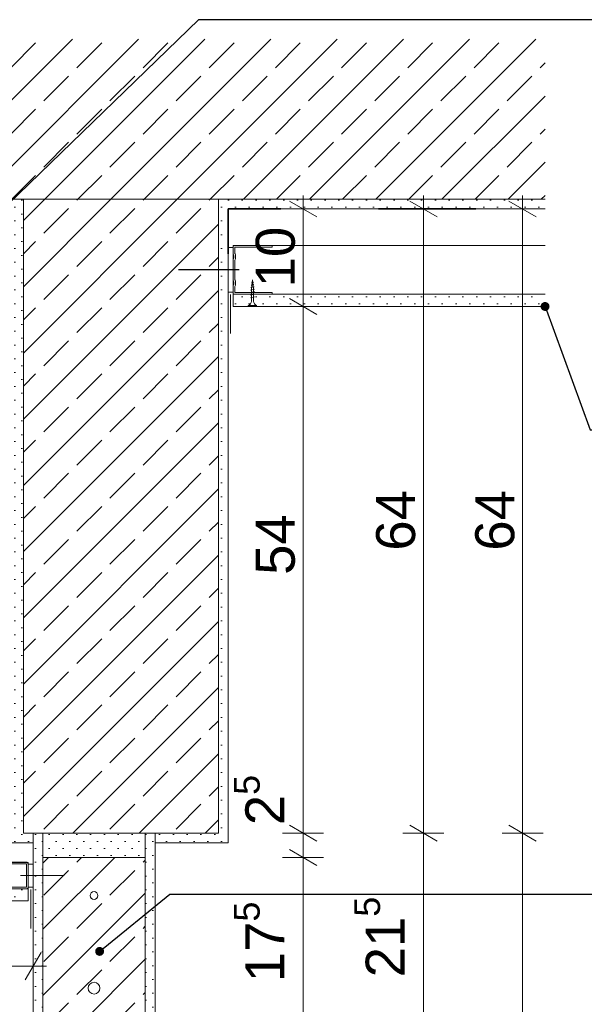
# Model space of a CAD drawing. Header units: metres. Extents: x -0.9 to 38.3, y -1.1 to 11.4.
# Tile 8 of 14: x 3.976 to 4.555, y 1.274 to 2.283. Entities that reach past the tile are written whole.
import ezdxf

# ---------------------------------------------------------------- set-up
doc = ezdxf.new("R2010")
doc.units = ezdxf.units.M
doc.header["$MEASUREMENT"] = 0
doc.linetypes.add('Strichlinie eng', pattern=[0.046, 0.03, -0.016])
for name, color, linetype in [('152 - Bemaßung_ Beschriftung.Ausbau', 7, 'Continuous'), ('301 - Elemente.Linie', 7, 'Continuous'), ('603 - Struktur.Bodenplatte_ Decke Roh', 7, 'Continuous'), ('605 - Struktur.Wand Innen', 7, 'Continuous'), ('608 - Struktur.Träger', 7, 'Continuous'), ('653 - Abdeckung.TB Verkofferung', 7, 'Continuous'), ('Neubau_301 - Elemente.Linie', 7, 'Continuous'), ('Neubau_302 - Elemente.Schraffur', 7, 'Continuous'), ('Neubau_651 - Abdeckung.Decke abgehängt_ bekleidet', 7, 'Continuous'), ('Neubau_653 - Abdeckung.TB Verkofferung', 7, 'Continuous'), ('Neubau_660 - Unterkonstruktion.Trockenbau', 7, 'Continuous')]:
    doc.layers.add(name, color=color, linetype=linetype)
doc.styles.add('ERSTELLTER_STIL_1', font='txt')
doc.dimstyles.new('ERSTELLTER_STIL__5', dxfattribs={"dimtxt": 0.04, "dimasz": 0.02128, "dimexe": 0.18, "dimexo": 0.0625, "dimgap": 0, "dimtad": 1, "dimzin": 0, "dimdsep": 46, "dimtxsty": 'ERSTELLTER_STIL_1', "dimblk": 'ARROWHEAD_2', "dimblk1": 'ARROWHEAD_2', "dimblk2": 'ARROWHEAD_2', "dimcen": 0.09, "dimse1": 1, "dimse2": 1, "dimclrd": 7, "dimclre": 7, "dimclrt": 7, "dimazin": 0, "dimtfac": 1, "dimtdec": 4, "dimtmove": 0, "dimatfit": 3, "dimfxl": 1, "dimtolj": 1, "dimtzin": 0, "dimarcsym": 0})
doc.dimstyles.new('ERSTELLTER_STIL__6', dxfattribs={"dimtxt": 0.04, "dimasz": 0.02128, "dimexe": 0.18, "dimexo": 0.0625, "dimgap": 0, "dimtad": 1, "dimtih": 1, "dimtoh": 1, "dimzin": 0, "dimdsep": 46, "dimtxsty": 'ERSTELLTER_STIL_1', "dimblk": 'ARROWHEAD_2', "dimblk1": 'ARROWHEAD_2', "dimblk2": 'ARROWHEAD_2', "dimcen": 0.09, "dimse1": 1, "dimse2": 1, "dimclrd": 7, "dimclre": 7, "dimclrt": 7, "dimazin": 0, "dimtfac": 1, "dimtdec": 4, "dimtmove": 0, "dimatfit": 3, "dimfxl": 1, "dimtolj": 1, "dimtzin": 0, "dimarcsym": 0})
doc.dimstyles.new('ERSTELLTER_STIL__7', dxfattribs={"dimtxt": 0.18, "dimasz": 0.01824, "dimexe": 0.18, "dimexo": 0.0625, "dimgap": 0, "dimtad": 0, "dimtih": 1, "dimtoh": 1, "dimdec": 4, "dimzin": 0, "dimdsep": 46, "dimcen": 0.09, "dimadec": 0, "dimazin": 0, "dimtfac": 1, "dimtdec": 4, "dimtmove": 0, "dimatfit": 3, "dimldrblk": 'ARROWHEAD_11', "dimfxl": 1, "dimtolj": 1, "dimtzin": 0, "dimarcsym": 0})
pattern_1 = [(45, (-1.820106, -4.265925), (-0.007071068, 0.007071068), [0, -0.01])]
pattern_2 = [(45, (-1.820106, -4.265925), (-0.03394113, 0.03394113), []), (45, (-1.837076, -4.248954), (-0.03394113, 0.03394113), [0.036, -0.012])]

# ---------------------------------------------------------------- blocks, each defined once
blk = doc.blocks.new('*D16', base_point=(-1.8201, -4.2659))
at = {"layer": '152 - Bemaßung_ Beschriftung.Ausbau', "color": 7, "linetype": 'Continuous', "lineweight": 5}
for p, q in [((4.2528, 1.2422), (4.2808, 1.226)), ((4.2878, 1.2341), (4.2458, 1.2341)), ((4.2668, -0.9009), (4.2668, 1.2341)), ((4.2528, -0.8928), (4.2808, -0.909)), ((4.2878, -0.9009), (4.2458, -0.9009)), ((4.2668, -0.9146), (4.2668, -0.9009))]:
    blk.add_line(p, q, dxfattribs=at)
at = {"layer": '152 - Bemaßung_ Beschriftung.Ausbau', "color": 7, "lineweight": 5, "char_height": 0.04, "attachment_point": 7, "rotation": 90, "style": 'ERSTELLTER_STIL_1'}
for s, insert in [('\\A1;{\\pql;\\fArial|b0|i0|c0|p38;1\\fArial|b0|i0|c0|p38;\\A1{\\H.66x;\\S5^  ;}}', (4.2592, 1.1756)), ('\\A1;{\\pql;\\fArial|b0|i0|c0|p38;2,13\\fArial|b0|i0|c0|p38;\\A1{\\H.66x;\\S5^  ;}}', (4.2665, 0.0782))]:
    blk.add_mtext(s, dxfattribs=dict(at, insert=insert))
blk = doc.blocks.new('ARROWHEAD_2')
at = {"color": 0, "linetype": 'Continuous', "lineweight": 0}
for p, q in [((-0.378, -0.655), (0.378, 0.655)), ((0, 0), (-1, 0))]:
    blk.add_line(p, q, dxfattribs=at)
blk = doc.blocks.new('*D18', base_point=(-1.8201, -4.2659))
at = {"layer": '152 - Bemaßung_ Beschriftung.Ausbau', "color": 7, "linetype": 'Continuous', "lineweight": 5}
for p, q in [((4.2878, 1.4241), (4.2458, 1.4241)), ((4.2528, 1.4322), (4.2808, 1.416)), ((4.2668, 1.2491), (4.2668, 1.4241)), ((4.2528, 1.2572), (4.2808, 1.241)), ((4.2878, 1.2491), (4.2458, 1.2491))]:
    blk.add_line(p, q, dxfattribs=at)
at = {"layer": '152 - Bemaßung_ Beschriftung.Ausbau', "color": 7, "lineweight": 5, "insert": (4.2592, 1.2962), "char_height": 0.04, "attachment_point": 7, "rotation": 90, "style": 'ERSTELLTER_STIL_1'}
blk.add_mtext('\\A1;{\\pql;\\fArial|b0|i0|c0|p38;17\\fArial|b0|i0|c0|p38;\\A1{\\H.66x;\\S5^  ;}}', dxfattribs=at)
blk = doc.blocks.new('*D19', base_point=(-1.8201, -4.2659))
at = {"layer": '152 - Bemaßung_ Beschriftung.Ausbau', "color": 7, "linetype": 'Continuous', "lineweight": 5}
for p, q in [((4.2528, 1.4572), (4.2808, 1.441)), ((4.2878, 1.4491), (4.2458, 1.4491)), ((4.2668, 1.4241), (4.2668, 1.4491)), ((4.2878, 1.4241), (4.2458, 1.4241)), ((4.2528, 1.4322), (4.2808, 1.416))]:
    blk.add_line(p, q, dxfattribs=at)
blk = doc.blocks.new('*D20', base_point=(-1.8201, -4.2659))
at = {"layer": '152 - Bemaßung_ Beschriftung.Ausbau', "color": 7, "linetype": 'Continuous', "lineweight": 5}
for p, q in [((4.2878, 1.9891), (4.2458, 1.9891)), ((4.2528, 1.9972), (4.2808, 1.981)), ((4.2668, 1.4491), (4.2668, 1.9891)), ((4.2528, 1.4572), (4.2808, 1.441)), ((4.2878, 1.4491), (4.2458, 1.4491))]:
    blk.add_line(p, q, dxfattribs=at)
at = {"layer": '152 - Bemaßung_ Beschriftung.Ausbau', "color": 7, "lineweight": 5, "char_height": 0.04, "attachment_point": 7, "rotation": 90, "style": 'ERSTELLTER_STIL_1'}
for s, insert in [('\\A1;{\\pql;\\fArial|b0|i0|c0|p38;54}', (4.2588, 1.7139)), ('\\A1;{\\pql;\\fArial|b0|i0|c0|p38;2\\fArial|b0|i0|c0|p38;\\A1{\\H.66x;\\S5^  ;}}', (4.2592, 1.4572))]:
    blk.add_mtext(s, dxfattribs=dict(at, insert=insert))
blk = doc.blocks.new('*D21', base_point=(-1.8201, -4.2659))
at = {"layer": '152 - Bemaßung_ Beschriftung.Ausbau', "color": 7, "linetype": 'Continuous', "lineweight": 5}
for p, q in [((4.2668, 2.0891), (4.2668, 2.1028)), ((4.2808, 2.081), (4.2528, 2.0972)), ((4.2878, 2.0891), (4.2458, 2.0891)), ((4.2668, 1.9891), (4.2668, 2.0891)), ((4.2878, 1.9891), (4.2458, 1.9891)), ((4.2528, 1.9972), (4.2808, 1.981))]:
    blk.add_line(p, q, dxfattribs=at)
at = {"layer": '152 - Bemaßung_ Beschriftung.Ausbau', "color": 7, "lineweight": 5, "insert": (4.2588, 2.0087), "char_height": 0.04, "attachment_point": 7, "rotation": 90, "style": 'ERSTELLTER_STIL_1'}
blk.add_mtext('\\A1;{\\pql;\\fArial|b0|i0|c0|p38;10}', dxfattribs=at)
blk = doc.blocks.new('*D23', base_point=(-1.8201, -4.2659))
at = {"layer": '152 - Bemaßung_ Beschriftung.Ausbau', "color": 7, "linetype": 'Continuous', "lineweight": 5}
for p, q in [((4.3762, 1.4572), (4.4042, 1.441)), ((4.4112, 1.4491), (4.3692, 1.4491)), ((4.3902, 1.2341), (4.3902, 1.4491)), ((4.3762, 1.2422), (4.4042, 1.226)), ((4.4112, 1.2341), (4.3692, 1.2341))]:
    blk.add_line(p, q, dxfattribs=at)
at = {"layer": '152 - Bemaßung_ Beschriftung.Ausbau', "color": 7, "lineweight": 5, "insert": (4.3826, 1.3012), "char_height": 0.04, "attachment_point": 7, "rotation": 90, "style": 'ERSTELLTER_STIL_1'}
blk.add_mtext('\\A1;{\\pql;\\fArial|b0|i0|c0|p38;21\\fArial|b0|i0|c0|p38;\\A1{\\H.66x;\\S5^  ;}}', dxfattribs=at)
blk = doc.blocks.new('*D24', base_point=(-1.8201, -4.2659))
at = {"layer": '152 - Bemaßung_ Beschriftung.Ausbau', "color": 7, "linetype": 'Continuous', "lineweight": 5}
for p, q in [((4.3902, 2.0891), (4.3902, 2.1028)), ((4.4042, 2.081), (4.3762, 2.0972)), ((4.4112, 2.0891), (4.3692, 2.0891)), ((4.3902, 1.4491), (4.3902, 2.0891)), ((4.3762, 1.4572), (4.4042, 1.441)), ((4.4112, 1.4491), (4.3692, 1.4491))]:
    blk.add_line(p, q, dxfattribs=at)
at = {"layer": '152 - Bemaßung_ Beschriftung.Ausbau', "color": 7, "lineweight": 5, "insert": (4.3822, 1.7387), "char_height": 0.04, "attachment_point": 7, "rotation": 90, "style": 'ERSTELLTER_STIL_1'}
blk.add_mtext('\\A1;{\\pql;\\fArial|b0|i0|c0|p38;64}', dxfattribs=at)
blk = doc.blocks.new('*D25', base_point=(-1.8201, -4.2659))
at = {"layer": '152 - Bemaßung_ Beschriftung.Ausbau', "color": 7, "linetype": 'Continuous', "lineweight": 5}
for p, q in [((4.4779, 1.4572), (4.5059, 1.441)), ((4.5129, 1.4491), (4.4709, 1.4491)), ((4.4919, -0.9009), (4.4919, 1.4491)), ((4.4779, -0.8928), (4.5059, -0.909)), ((4.5129, -0.9009), (4.4709, -0.9009)), ((4.4919, -0.9146), (4.4919, -0.9009))]:
    blk.add_line(p, q, dxfattribs=at)
at = {"layer": '152 - Bemaßung_ Beschriftung.Ausbau', "color": 7, "lineweight": 5, "insert": (4.4839, 0.2209), "char_height": 0.04, "attachment_point": 7, "rotation": 90, "style": 'ERSTELLTER_STIL_1'}
blk.add_mtext('\\A1;{\\pql;\\fArial|b0|i0|c0|p38;2,35}', dxfattribs=at)
blk = doc.blocks.new('*D26', base_point=(-1.8201, -4.2659))
at = {"layer": '152 - Bemaßung_ Beschriftung.Ausbau', "color": 7, "linetype": 'Continuous', "lineweight": 5}
for p, q in [((4.4919, 2.0891), (4.4919, 2.1028)), ((4.5059, 2.081), (4.4779, 2.0972)), ((4.5129, 2.0891), (4.4709, 2.0891)), ((4.4919, 1.4491), (4.4919, 2.0891)), ((4.4779, 1.4572), (4.5059, 1.441)), ((4.5129, 1.4491), (4.4709, 1.4491))]:
    blk.add_line(p, q, dxfattribs=at)
at = {"layer": '152 - Bemaßung_ Beschriftung.Ausbau', "color": 7, "lineweight": 5, "insert": (4.4839, 1.7387), "char_height": 0.04, "attachment_point": 7, "rotation": 90, "style": 'ERSTELLTER_STIL_1'}
blk.add_mtext('\\A1;{\\pql;\\fArial|b0|i0|c0|p38;64}', dxfattribs=at)
blk = doc.blocks.new('*D27', base_point=(-1.8201, -4.2659))
at = {"layer": '152 - Bemaßung_ Beschriftung.Ausbau', "color": 7, "linetype": 'Continuous', "lineweight": 5}
for p, q in [((3.2074, 1.2917), (3.2074, 1.3337)), ((3.9899, 1.2917), (3.9899, 1.3337)), ((3.2155, 1.3267), (3.1993, 1.2987)), ((3.9818, 1.2987), (3.998, 1.3267)), ((3.1937, 1.3127), (3.2074, 1.3127)), ((3.2074, 1.3127), (3.9899, 1.3127)), ((3.9899, 1.3127), (4.0036, 1.3127))]:
    blk.add_line(p, q, dxfattribs=at)
at = {"layer": '152 - Bemaßung_ Beschriftung.Ausbau', "color": 7, "lineweight": 5, "insert": (3.5482, 1.32), "char_height": 0.04, "attachment_point": 7, "style": 'ERSTELLTER_STIL_1'}
blk.add_mtext('\\A1;{\\pql;\\fArial|b0|i0|c0|p38;78\\fArial|b0|i0|c0|p38;\\A1{\\H.66x;\\S25^  ;}}', dxfattribs=at)
blk = doc.blocks.new('*D29', base_point=(-1.8201, -4.2659))
at = {"layer": '152 - Bemaßung_ Beschriftung.Ausbau', "color": 7, "linetype": 'Continuous', "lineweight": 5}
for p, q in [((3.9246, 1.3796), (3.9246, 1.3933)), ((3.9386, 1.3715), (3.9106, 1.3877)), ((3.9456, 1.3796), (3.9036, 1.3796)), ((3.9246, 1.2341), (3.9246, 1.3796)), ((3.9106, 1.2422), (3.9386, 1.226)), ((3.9456, 1.2341), (3.9036, 1.2341)), ((3.9246, 1.2204), (3.9246, 1.2341))]:
    blk.add_line(p, q, dxfattribs=at)
at = {"layer": '152 - Bemaßung_ Beschriftung.Ausbau', "color": 7, "lineweight": 5, "insert": (3.9171, 1.2564), "char_height": 0.04, "attachment_point": 7, "rotation": 90, "style": 'ERSTELLTER_STIL_1'}
blk.add_mtext('\\A1;{\\pql;\\fArial|b0|i0|c0|p38;14\\fArial|b0|i0|c0|p38;\\A1{\\H.66x;\\S55^  ;}}', dxfattribs=at)
blk = doc.blocks.new('ARROWHEAD_11')
at = {"color": 0, "linetype": 'Continuous', "lineweight": 0}
blk.add_line((0, 0), (-1, 0), dxfattribs=at)
at = {"color": 0, "linetype": 'Continuous', "lineweight": 0, "const_width": 0.25, "flags": 128}
blk.add_lwpolyline([(-0.125, 0, 1), (0.125, 0, 1)], format="xyb", close=True, dxfattribs=at)

msp = doc.modelspace()

# ---------------------------------------------------------------- hatches: boundary and pattern name
at = {"layer": '603 - Struktur.Bodenplatte_ Decke Roh', "linetype": 'Continuous', "lineweight": 5}
h = msp.add_hatch(dxfattribs=at)
h.set_pattern_fill('Beton__Stahlbeton_0002', style=0, pattern_type=2)
h.set_pattern_definition(pattern_2)
h.paths.add_polyline_path([(3.3699, 2.0991), (3.5899, 2.0991), (3.9699, 2.0991), (4.1899, 2.0991), (4.5149, 2.0991), (4.5149, 2.2632), (3.1699, 2.2632), (3.1699, 2.0991)])
h = msp.add_hatch(dxfattribs=at)
h.set_pattern_fill('Gips_0002', style=0, pattern_type=2)
h.set_pattern_definition(pattern_1)
h.paths.add_polyline_path([(4.1899, 2.0991), (4.1899, 2.0891), (4.5149, 2.0891), (4.5149, 2.0991)])
at = {"layer": '608 - Struktur.Träger', "linetype": 'Continuous', "lineweight": 5}
h = msp.add_hatch(dxfattribs=at)
h.set_pattern_fill('Gips_0002', style=0, pattern_type=2)
h.set_pattern_definition(pattern_1)
h.paths.add_polyline_path([(3.9699, 2.0991), (3.9699, 1.4391), (3.9799, 1.4391), (3.9799, 1.4491), (3.9799, 2.0991)])
h = msp.add_hatch(dxfattribs=at)
h.set_pattern_fill('Beton__Stahlbeton_0002', style=0, pattern_type=2)
h.set_pattern_definition(pattern_2)
h.paths.add_polyline_path([(3.9799, 2.0991), (3.9799, 1.4491), (3.9899, 1.4491), (4.1149, 1.4491), (4.1799, 1.4491), (4.1799, 2.0991)])
h = msp.add_hatch(dxfattribs=at)
h.set_pattern_fill('Gips_0002', style=0, pattern_type=2)
h.set_pattern_definition(pattern_1)
h.paths.add_polyline_path([(4.1899, 2.0991), (4.1799, 2.0991), (4.1799, 1.4491), (4.1799, 1.4391), (4.1899, 1.4391)])
h = msp.add_hatch(dxfattribs=at)
h.set_pattern_fill('Gips_0002', style=0, pattern_type=2)
h.set_pattern_definition(pattern_1)
h.paths.add_polyline_path([(3.9799, 1.4391), (3.9899, 1.4391), (3.9899, 1.4491), (3.9799, 1.4491)])
h = msp.add_hatch(dxfattribs=at)
h.set_pattern_fill('Gips_0002', style=0, pattern_type=2)
h.set_pattern_definition(pattern_1)
h.paths.add_polyline_path([(3.9899, 1.4491), (3.9899, 1.2341), (4.1149, 1.2341), (4.1149, 1.4491)])
h.paths.add_polyline_path([(3.9999, 1.4241), (4.1049, 1.4241), (4.1049, 1.2491), (3.9999, 1.2491)], flags=0)
h = msp.add_hatch(dxfattribs=at)
h.set_pattern_fill('Gips_0002', style=0, pattern_type=2)
h.set_pattern_definition(pattern_1)
h.paths.add_polyline_path([(4.1149, 1.4391), (4.1799, 1.4391), (4.1799, 1.4491), (4.1149, 1.4491)])
at = {"layer": 'Neubau_302 - Elemente.Schraffur', "linetype": 'Continuous', "lineweight": 5}
h = msp.add_hatch(dxfattribs=at)
h.set_pattern_fill('Beton__Stahlbeton_0002', color=1, style=0, pattern_type=2)
h.set_pattern_definition(pattern_2)
h.paths.add_polyline_path([(4.1049, 1.2491), (3.9999, 1.2491), (3.9999, 1.4241), (4.1049, 1.4241)])
at = {"layer": 'Neubau_651 - Abdeckung.Decke abgehängt_ bekleidet', "linetype": 'Continuous', "lineweight": 5}
h = msp.add_hatch(dxfattribs=at)
h.set_pattern_fill('Gips_0002', style=0, pattern_type=2)
h.set_pattern_definition(pattern_1)
h.paths.add_polyline_path([(4.5149, 2.0016), (4.1949, 2.0016), (4.1949, 1.9891), (4.5149, 1.9891)])
at = {"layer": 'Neubau_653 - Abdeckung.TB Verkofferung', "linetype": 'Continuous', "lineweight": 5}
h = msp.add_hatch(dxfattribs=at)
h.set_pattern_fill('Gips_0002', style=0, pattern_type=2)
h.set_pattern_definition(pattern_1)
h.paths.add_polyline_path([(3.2199, 1.3796), (3.9849, 1.3796), (3.9849, 1.3921), (3.2699, 1.3921), (3.2199, 1.3921)])

# ---------------------------------------------------------------- linework, layer by layer
at = {"layer": '301 - Elemente.Linie', "color": 92, "linetype": 'Strichlinie eng', "lineweight": 35, "true_color": 0x00be00, "flags": 128}
msp.add_lwpolyline([(4.1899, 2.0432), (4.1899, 2.0891), (4.5149, 2.0891)], dxfattribs=at)
at = {"layer": '603 - Struktur.Bodenplatte_ Decke Roh', "color": 7, "linetype": 'Continuous', "lineweight": 5}
msp.add_line((4.5149, 2.0891), (4.1899, 2.0891), dxfattribs=at)
at = {"layer": '603 - Struktur.Bodenplatte_ Decke Roh', "color": 7, "linetype": 'Continuous', "lineweight": 13, "flags": 128}
msp.add_lwpolyline([(4.5149, 2.0991), (4.1899, 2.0991), (4.1799, 2.0991), (3.9799, 2.0991), (3.9699, 2.0991), (3.5899, 2.0991), (3.5799, 2.0991), (3.3799, 2.0991), (3.3699, 2.0991), (3.1699, 2.0991)], dxfattribs=at)
at = {"layer": '605 - Struktur.Wand Innen', "color": 1, "linetype": 'Continuous', "lineweight": 5}
for centre, radius in [((4.0524, 1.3851), 0.004), ((4.0524, 1.2901), 0.006)]:
    msp.add_circle(centre, radius, dxfattribs=at)
at = {"layer": '608 - Struktur.Träger', "color": 7, "linetype": 'Continuous', "lineweight": 13}
for p, q in [((3.9799, 2.0991), (3.9799, 1.4491)), ((4.1799, 2.0991), (4.1799, 1.4491)), ((4.1799, 1.4491), (3.9799, 1.4491))]:
    msp.add_line(p, q, dxfattribs=at)
at = {"layer": '608 - Struktur.Träger', "color": 7, "linetype": 'Continuous', "lineweight": 5}
for p, q in [((4.1899, 2.0891), (4.1899, 1.4391)), ((3.3699, 1.4391), (3.9899, 1.4391))]:
    msp.add_line(p, q, dxfattribs=at)
at = {"layer": '608 - Struktur.Träger', "color": 7, "linetype": 'Continuous', "lineweight": 5, "flags": 128}
for points in [[(4.1899, 2.0286), (4.1899, 2.0016), (4.1899, 1.9891)], [(4.1899, 1.4391), (4.1799, 1.4391), (4.1149, 1.4391)]]:
    msp.add_lwpolyline(points, dxfattribs=at)
at = {"layer": '653 - Abdeckung.TB Verkofferung', "color": 1, "linetype": 'Continuous', "lineweight": 13}
for p, q in [((4.1922, 1.9615), (4.1922, 2.0015)), ((3.9874, 1.3512), (3.9874, 1.3912))]:
    msp.add_line(p, q, dxfattribs=at)
at = {"layer": '653 - Abdeckung.TB Verkofferung', "color": 1, "linetype": 'Continuous', "lineweight": 9, "flags": 128}
for points in [[(3.9999, 1.4241), (3.9999, 1.4491)], [(4.1049, 1.4241), (4.1049, 1.4491)]]:
    msp.add_lwpolyline(points, dxfattribs=at)
msp.add_lwpolyline([(3.9849, 1.4191), (3.2699, 1.4191), (3.2699, 1.3921), (3.9849, 1.3921)], close=True, dxfattribs=at)
at = {"layer": '653 - Abdeckung.TB Verkofferung', "color": 1, "linetype": 'Continuous', "lineweight": 13, "flags": 128}
msp.add_lwpolyline([(3.9771, 1.4056), (4.0218, 1.4056)], dxfattribs=at)
at = {"layer": 'Neubau_301 - Elemente.Linie', "color": 1, "linetype": 'Continuous', "lineweight": 25, "flags": 128}
msp.add_lwpolyline([(4.2013, 2.0266), (4.139, 2.0266)], dxfattribs=at)
at = {"layer": 'Neubau_301 - Elemente.Linie', "color": 1, "linetype": 'Continuous', "lineweight": 13, "flags": 128}
msp.add_lwpolyline([(3.9899, 1.4491), (3.9899, 1.2341), (4.1149, 1.2341), (4.1149, 1.4491)], dxfattribs=at)
at = {"layer": 'Neubau_302 - Elemente.Schraffur', "color": 1, "linetype": 'Continuous', "lineweight": 9, "flags": 128}
msp.add_lwpolyline([(4.1049, 1.2491), (3.9999, 1.2491), (3.9999, 1.4241), (4.1049, 1.4241)], close=True, dxfattribs=at)
at = {"layer": 'Neubau_651 - Abdeckung.Decke abgehängt_ bekleidet', "color": 1, "linetype": 'Continuous', "lineweight": 5}
for p, q in [((4.5149, 2.0516), (4.1949, 2.0516)), ((4.1949, 1.9891), (4.1949, 2.0516)), ((4.5149, 2.0016), (4.1949, 2.0016)), ((4.5149, 1.9891), (4.1949, 1.9891))]:
    msp.add_line(p, q, dxfattribs=at)
at = {"layer": 'Neubau_653 - Abdeckung.TB Verkofferung', "color": 1, "linetype": 'Continuous', "lineweight": 13, "flags": 128}
msp.add_lwpolyline([(3.2199, 1.3796), (3.9849, 1.3796), (3.9849, 1.3921), (3.2699, 1.3921), (3.2199, 1.3921)], close=True, dxfattribs=at)
at = {"layer": 'Neubau_660 - Unterkonstruktion.Trockenbau', "color": 1, "linetype": 'Continuous', "lineweight": 5}
for p, q in [((4.2165, 2.0093), (4.2131, 2.0084)), ((4.2162, 2.0115), (4.2136, 2.011)), ((4.2158, 2.0137), (4.214, 2.0135)), ((4.2169, 2.0069), (4.2129, 2.0059)), ((4.2169, 2.0043), (4.2129, 2.0033)), ((4.2169, 2.0017), (4.2129, 2.0007)), ((4.2169, 1.9991), (4.2129, 1.9981)), ((4.2191, 1.9901), (4.2106, 1.9901))]:
    msp.add_line(p, q, dxfattribs=at)
at = {"layer": 'Neubau_660 - Unterkonstruktion.Trockenbau', "color": 1, "linetype": 'Continuous', "lineweight": 5, "flags": 128}
for points in [[(4.1949, 2.0496), (4.1899, 2.0496), (4.1899, 2.0036), (4.1949, 2.0036)], [(3.9849, 1.4173), (3.9899, 1.4173), (3.9899, 1.3938), (3.9849, 1.3938)]]:
    msp.add_lwpolyline(points, close=True, dxfattribs=at)
for points in [[(4.2349, 2.0016), (4.1969, 2.0016, -0.414214), (4.1949, 2.0036), (4.1949, 2.0091, -0.156603), (4.1955, 2.0111, 0.156603), (4.1959, 2.0122), (4.1959, 2.014, 0.156603), (4.1955, 2.015, -0.156603), (4.1949, 2.0171), (4.1949, 2.0361, -0.156603), (4.1955, 2.0381, 0.156603), (4.1959, 2.0392), (4.1959, 2.041, 0.156603), (4.1955, 2.042, -0.156603), (4.1949, 2.0441), (4.1949, 2.0496, -0.414214), (4.1969, 2.0516), (4.2349, 2.0516), (4.2349, 2.0498), (4.1969, 2.0498, 0.414214), (4.1966, 2.0496), (4.1966, 2.0441, 0.156603), (4.197, 2.043, -0.156603), (4.1976, 2.041), (4.1976, 2.0392, -0.156603), (4.197, 2.0371, 0.156603), (4.1966, 2.0361), (4.1966, 2.0171, 0.156603), (4.197, 2.016, -0.156603), (4.1976, 2.014), (4.1976, 2.0122, -0.156603), (4.197, 2.0101, 0.156603), (4.1966, 2.0091), (4.1966, 2.0036, 0.414214), (4.1969, 2.0033), (4.2349, 2.0033)], [(4.2138, 2.0071), (4.2138, 1.9946, -0.304192), (4.2106, 1.9901), (4.2106, 1.9891), (4.2191, 1.9891), (4.2191, 1.9901, -0.304191), (4.216, 1.9946), (4.216, 2.0071), (4.2149, 2.0163)], [(3.9569, 1.3918), (3.9829, 1.3918, 0.414214), (3.9849, 1.3938), (3.9849, 1.4173, 0.414214), (3.9829, 1.4193), (3.9569, 1.4193), (3.9569, 1.4176), (3.9829, 1.4176, -0.414214), (3.9831, 1.4173), (3.9831, 1.3938, -0.414214), (3.9829, 1.3936), (3.9569, 1.3936)]]:
    msp.add_lwpolyline(points, format="xyb", close=True, dxfattribs=at)

# ---------------------------------------------------------------- dimensions: what is measured, and where the dimension line sits
at = {"layer": '152 - Bemaßung_ Beschriftung.Ausbau', "color": 7, "linetype": 'Continuous', "lineweight": 5}
for base, p1, p2, picture, middle in [((4.3902, 2.0891), (3.9799, 1.4491), (4.1899, 2.0891), '*D24', (4.3622, 1.7692)), ((4.4919, 2.0891), (3.9799, 1.4491), (4.1899, 2.0891), '*D26', (4.4639, 1.7692)), ((4.2668, 2.0891), (4.5149, 1.9891), (4.1899, 2.0891), '*D21', (4.2388, 2.0392)), ((4.2668, 1.9891), (3.9799, 1.4491), (4.5149, 1.9891), '*D20', (4.2388, 1.7444)), ((4.2667630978, 1.4490751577), (4.1048763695, 1.4240751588), (3.9798763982, 1.4490751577), '*D19', (4.2387630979, 1.5264377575)), ((4.390174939, 1.449075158), (4.11487637, 1.234075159), (3.979876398, 1.449075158), '*D23', (4.36217494, 1.385721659)), ((4.2667630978, 1.4240751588), (4.1048763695, 1.2490751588), (4.1048763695, 1.4240751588), '*D18', (4.2387630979, 1.38072166)), ((4.4919, 1.4491), (3.9874, -0.9009), (3.9799, 1.4491), '*D25', (4.4639, 0.2728)), ((3.9246, 1.3796), (3.9899, 1.2341), (3.7998, 1.3796), '*D29', (3.8966, 1.3562)), ((4.2667631, 1.23407516), (3.98738647, -0.90092483), (4.11487637, 1.23407516), '*D16', (4.2387631, 0.18412927))]:
    dim = msp.add_linear_dim(base=base, p1=p1, p2=p2, angle=90, dimstyle='ERSTELLTER_STIL__5', dxfattribs=at)
    dim.commit()
    dim.dimension.update_dxf_attribs({"geometry": picture, "text_midpoint": middle, "dimtype": 160, "text_rotation": 90})
dim = msp.add_linear_dim(base=(3.9899, 1.3127), p1=(3.2074, 1.3796), p2=(3.9899, 1.2341), dimstyle='ERSTELLTER_STIL__6', dxfattribs=at)
dim.commit()
dim.dimension.update_dxf_attribs({"geometry": '*D27', "text_midpoint": (3.648, 1.3407), "dimtype": 160})

# ---------------------------------------------------------------- leaders
at = {"layer": '152 - Bemaßung_ Beschriftung.Ausbau', "color": 7, "linetype": 'Continuous', "lineweight": 9, "annotation_type": 0, "has_hookline": 1, "hookline_direction": 0}
for points, text_width in [([(3.9176, 2.049), (4.16, 2.2832), (4.6454, 2.2832)], 0.8318), ([(4.5149, 1.9891), (4.5613, 1.8626), (4.6454, 1.8626)], 0.7772), ([(4.0581, 1.3278), (4.13, 1.3865), (4.6454, 1.3865)], 1.2667)]:
    msp.add_leader(points, dimstyle='ERSTELLTER_STIL__7', dxfattribs=dict(at, text_width=text_width))

doc.saveas('drawing.dxf')
